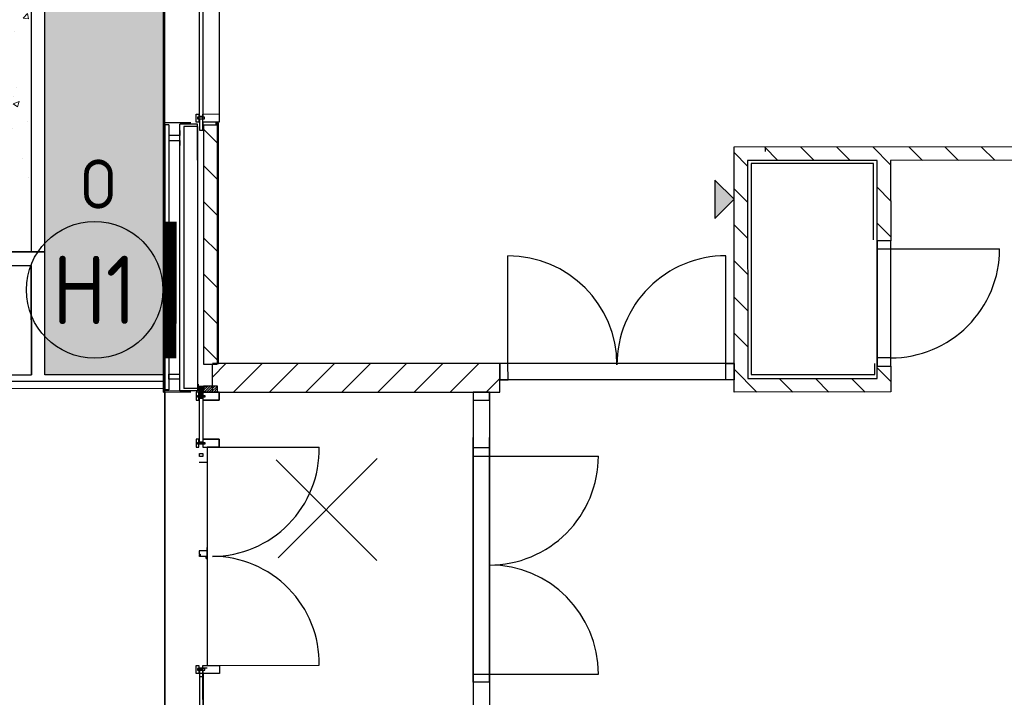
# Model space of a CAD drawing. Header units: metres. Extents: x -270273 to 328371, y -146885 to 591473.
# Tile 7 of 256: x -170841 to -163629, y -29174 to -24213. Entities that reach past the tile are written whole.
import ezdxf
from ezdxf.enums import TextEntityAlignment as Align

# ---------------------------------------------------------------- set-up
doc = ezdxf.new("R2010")
doc.units = ezdxf.units.M
doc.layers.get('0').update_dxf_attribs({"color": 151})
for name, color, linetype in [('B-ME-IE-VERLICHTING-G', 253, 'Continuous'), ('B-XX-OG-BEBOUWING-G', 1, 'Continuous'), ('B-XX-VH-KANTVERHARDING-G', 253, 'Continuous')]:
    doc.layers.add(name, color=color, linetype=linetype)
doc.layers.add('B-XX-VH-VERHARDING-V', color=253, linetype='Continuous', lineweight=18)
doc.styles.add('BURO-018', font='Isocp.shx', dxfattribs={"height": 360})
doc.styles.add('BURO-025', font='Isocp.shx', dxfattribs={"height": 500})
pattern_1 = [(50.0124, (-169787.06, -20063.82), (455.47, -39.749), [47.625, -523.875]), (355.0124, (-169787.06, -20063.82), (-88.21, 477.623), [38.1, -419.1]), (100.4634, (-169749.1, -20067.14), (367.262, 437.871), [40.475, -445.225]), (46.1966, (-169787.1, -19936.8), (677.72, -104.96), [71.437, -785.812]), (96.648, (-169730.6, -19945.6), (593.377, 618.692), [60.712, -667.837]), (351.1964, (-169787.1, -19936.8), (593.378, 618.69), [57.15, -628.65]), (21.0124, (-169723.58, -19968.56), (379.0925, -255.582), [47.625, -523.875]), (326.0124, (-169723.6, -19968.56), (154.406, 460.503), [38.1, -419.1]), (71.4638, (-169692, -19989.86), (533.497, 204.922), [40.475, -445.225]), (37.5124, (-169787.06, -20063.82), (7.6758, 211.3893), [0, -414.02, 0, -425.45, 0, -420.6875]), (7.5124, (-169787.06, -20063.82), (166.995, 250.4875), [0, -242.57, 0, -404.495, 0, -160.3375]), (327.5124, (-169928.66, -20063.86), (338.9796, -14.2486), [0, -158.75, 0, -495.3, 0, -657.225]), (317.5124, (-169992.16, -20063.87), (370.309, 63.6463), [0, -206.375, 0, -328.93, 0, -466.725])]

# ---------------------------------------------------------------- blocks, each defined once
blk = doc.blocks.new('E00172')
at = {"color": 0, "linetype": 'Continuous', "const_width": 0.5}
blk.add_lwpolyline([(-2.5, 0.75), (2.5, 0.75)], dxfattribs=at)
at = {"color": 0, "linetype": 'Continuous'}
blk.add_circle((0, 3.5), 2.5, dxfattribs=at)
at = {"color": 0, "linetype": 'Continuous', "style": 'BURO-018'}
for tag, p in [('E_GKAST', (0, 11.5)), ('E_GROEP', (0, 8.5)), ('E_SGROEP', (4.5, 8.5)), ('E_ARMCODE', (0, 3.5)), ('E_SLET', (4.5, 2.5))]:
    blk.add_attdef(tag, text='', height=1.8, dxfattribs=at).set_placement(p, align=Align.MIDDLE)

msp = doc.modelspace()

# ---------------------------------------------------------------- hatches: boundary and pattern name
at = {"layer": 'B-XX-OG-BEBOUWING-G'}
h = msp.add_hatch(dxfattribs=at)
h.set_pattern_fill('T,_O', color=256, scale=59.852362, angle=90.01238424)
h.set_pattern_definition([(135.0124, (-162865.76, -23696.28), (-132.228, -132.285), [])])
h.paths.add_polyline_path([(-162466.2853, -25830.9282), (-162466.4125, -25242.38), (-161269.3653, -25242.1213), (-161269.2575, -25740.8909), (-161169.5036, -25740.8694), (-161169.6114, -25242.0997), (-160221.949, -25241.8949), (-160221.604, -26837.9578), (-161169.2664, -26838.1627), (-161169.3052, -26658.6056), (-161269.0591, -26658.6271), (-161269.0203, -26838.1843), (-162466.0675, -26838.443), (-162466.0869, -26748.6644), (-162565.8409, -26748.686), (-162565.7999, -26938.2184), (-160121.8285, -26937.6902), (-160123.23, -20453.6845), (-160222.9839, -20453.706), (-160221.9705, -25142.1409), (-165608.683, -25143.3053), (-165608.2949, -26938.8761), (-164461.1247, -26938.6281), (-164461.1656, -26749.0957), (-164560.9196, -26749.1172), (-164560.9001, -26838.8957), (-165508.5625, -26839.1006), (-165508.9075, -25243.0377), (-164561.2451, -25242.8328), (-164561.1179, -25831.381), (-164461.364, -25831.3594), (-164461.4912, -25242.8112), (-162566.1664, -25242.4016), (-162566.0392, -25830.9498)])
h = msp.add_hatch(dxfattribs=at)
h.set_pattern_fill('T,_O', color=256, scale=59.852362, angle=90.01238424)
h.set_pattern_definition([(135.012, (-169444.07, -25859.14), (-132.228, -132.285), [])])
h.paths.add_polyline_path([(-169394.3796, -24983.0693), (-169494.1336, -24983.0909), (-169493.7549, -26735.2203), (-169394.0009, -26735.1988)])
msp.add_hatch(color=256, dxfattribs=at).paths.add_polyline_path([(-165749.4111, -25386.9585), (-165749.3502, -25668.52), (-165608.5999, -25527.7087)])
h = msp.add_hatch(dxfattribs=at)
h.set_pattern_fill('T,_O', color=256, scale=59.852362, angle=0.01238424)
h.set_pattern_definition([(45.012, (-168376.49, -26834.73), (-132.285, 132.228), [])])
h.paths.add_polyline_path([(-169394.002, -26730.2111), (-169394.0009, -26735.1988), (-169428.9148, -26735.2063), (-169428.8706, -26939.7019), (-167324.0626, -26939.2469), (-167324.1079, -26729.7637)])
h = msp.add_hatch(dxfattribs=at)
h.set_pattern_fill('ANSI37', color=256, scale=19.950787, angle=90.01238424, style=0)
h.set_pattern_definition([(45.012384, (-194394.6653, -23059.838), (1.76379825, -1.76303594), []), (315.012384, (-194394.6653, -23059.838), (-1.76303594, -1.76379825), [])])
h.paths.add_polyline_path([(-169526.7643, -26903.6989), (-169526.7661, -26895.4182), (-169504.5042, -26895.4134), (-169504.5024, -26903.694)])
h = msp.add_hatch(dxfattribs=at)
h.set_pattern_fill('ANSI31', color=256, scale=99.753937, angle=90.01238424, style=0)
h.set_pattern_definition([(45.012384, (-194394.667, -23051.789), (8.818991, -8.8151797), [])])
h.paths.add_polyline_path([(-169391.9616, -26939.6939), (-169391.9714, -26894.8046), (-169494.7845, -26894.8269), (-169494.7748, -26939.7161)])
h = msp.add_hatch(dxfattribs=at)
h.set_pattern_fill('ANSI31', color=256, scale=49.876968, angle=225.01238424, style=0)
h.set_pattern_definition([(270.012384, (-194394.667, -23051.789), (-6.2346209, -0.0013476), [])])
h.paths.add_polyline_path([(-169526.7522, -26959.657), (-169526.7643, -26903.6989), (-169504.5035, -26903.694), (-169504.4914, -26959.6522)])
at = {"layer": 'B-XX-VH-VERHARDING-V'}
h = msp.add_hatch(dxfattribs=at)
h.set_pattern_fill('AR-CONC', color=256, scale=2.5, angle=-97.4574917, style=0)
h.set_pattern_definition(pattern_1)
edge = h.paths.add_edge_path(flags=17)
edge.add_line((-177136.1416, -23304.8547), (-177127.0702, -25913.3788))
edge.add_line((-177127.0702, -25913.3788), (-170755.7955, -25912.0017))
edge.add_line((-170755.7955, -25912.0017), (-170757.4435, -18287.608))
edge.add_line((-170757.4435, -18287.608), (-172125.6511, -18287.4777))
edge.add_arc((-172126.1296, -23311.7712), 5024.2935, 89.99454271, 134.92414995)
edge.add_arc((-172160.2725, -23277.5378), 4975.9441, 134.92414995, 180.31454291)
h = msp.add_hatch(dxfattribs=at)
h.set_pattern_fill('AR-CONC', color=256, scale=2.5, angle=-97.4574917, style=0)
h.set_pattern_definition(pattern_1)
h.paths.add_polyline_path([(-169787.0596, -20063.8244), (-153607.0599, -20060.3272), (-153605.4577, -27473.0784), (-152242.3525, -27472.7837), (-152242.5473, -26571.4327), (-152244.2843, -18535.2119, 0.058976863), (-154324.7907, -18288.7957), (-170657.4435, -18287.5864), (-170657.1267, -19753.2747, -0.142468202), (-170656.8669, -20955.1338), (-170655.7955, -25911.9801), (-170655.601, -26811.9801), (-169785.601, -26811.792)])

# ---------------------------------------------------------------- linework, layer by layer
at = {"layer": 'B-XX-OG-BEBOUWING-G'}
for p, q in [((-169788.0021, -26859.6851), (-169789.466, -20086.6842)), ((-169788.0021, -26859.6851), (-169789.466, -20086.6842)), ((-169778.3765, -25241.0684), (-169778.6896, -23792.6098)), ((-169524.6789, -24921.8639), (-169524.8593, -24087.0953)), ((-169499.3149, -24087.0898), (-169499.1345, -24921.8584)), ((-169379.6063, -24105.4324), (-169379.4338, -24903.4639)), ((-169549.0154, -24903.5005), (-169529.0647, -24903.4962)), ((-169549.0025, -24963.3529), (-169549.0154, -24903.5005)), ((-169486.483, -24925.6648), (-169538.4009, -24925.6761)), ((-169538.4009, -24925.6761), (-169538.3981, -24938.6488)), ((-169538.3981, -24938.6488), (-169486.4802, -24938.6376)), ((-169529.0647, -24903.4962), (-169529.0517, -24963.3486)), ((-169499.1345, -24921.8584), (-169524.6789, -24921.8639)), ((-169499.1303, -24941.2347), (-169524.6747, -24941.2402)), ((-169524.6747, -24941.2402), (-169524.6574, -25020.9525)), ((-169499.1385, -24903.4898), (-169379.4338, -24903.4639)), ((-169499.1255, -24963.3422), (-169499.1385, -24903.4898)), ((-169499.1213, -24983.092), (-169499.1303, -24941.2347)), ((-169486.4802, -24938.6376), (-169486.483, -24925.6648)), ((-169379.4338, -24903.4639), (-169379.4208, -24963.3163)), ((-169587.3766, -24967.5251), (-169788.4111, -24967.5686)), ((-169788.4111, -24967.5686), (-169787.9848, -26939.4689)), ((-169748.506, -24983.7023), (-169778.4322, -24983.7088)), ((-169778.4322, -24983.7088), (-169778.0129, -26923.3243)), ((-169748.506, -24983.7023), (-169748.0868, -26923.3179)), ((-169539.0241, -24977.4901), (-169668.7042, -24977.5181)), ((-169668.6472, -25241.0446), (-169668.7042, -24977.5181)), ((-169668.694, -25024.6291), (-169668.6859, -25061.8841)), ((-169539.0204, -24994.2448), (-169638.7744, -24994.2663)), ((-169638.7744, -24994.2663), (-169638.721, -25241.0381)), ((-169529.0517, -24963.3486), (-169549.0025, -24963.3529)), ((-169538.9671, -25241.0166), (-169539.0241, -24977.4901)), ((-169539.0204, -24994.2448), (-169538.9671, -25241.0166)), ((-169524.6574, -25020.9525), (-169499.1131, -25020.947)), ((-169379.4208, -24963.3163), (-169499.1255, -24963.3422)), ((-169402.6884, -24963.3213), (-169499.1255, -24963.3422)), ((-169499.1255, -24963.3422), (-169499.1213, -24983.092)), ((-169499.1213, -24983.092), (-169402.6841, -24983.0711)), ((-169499.1131, -25020.947), (-169499.1213, -24983.092)), ((-169494.1336, -24983.0909), (-169394.3796, -24983.0693)), ((-169494.1336, -24983.0909), (-169493.7549, -26735.2203)), ((-169402.6841, -24983.0711), (-169402.6884, -24963.3213)), ((-169394.3825, -24969.7814), (-169402.687, -24969.7832)), ((-169402.687, -24969.7832), (-169402.6841, -24983.1569)), ((-169394.3825, -24969.7814), (-169384.4071, -24969.7792)), ((-169394.3825, -24969.7814), (-169394.002, -26730.2111)), ((-169394.3796, -24983.0693), (-169394.0009, -26735.1988)), ((-169384.0266, -26730.2089), (-169384.4071, -24969.7792)), ((-169668.6859, -25061.8841), (-169748.4891, -25061.9013)), ((-169748.4891, -25061.9013), (-169748.4812, -25098.5275)), ((-169668.2823, -26929.4676), (-169668.6925, -25031.7744)), ((-169638.7626, -25048.5226), (-169638.3597, -26912.7065)), ((-169539.0087, -25048.5011), (-169538.6058, -26912.6849)), ((-169748.4812, -25098.5275), (-169668.678, -25098.5103)), ((-169668.678, -25098.5103), (-169668.6704, -25133.6102)), ((-165378.3143, -25179.1283), (-165378.322, -25143.2555)), ((-164560.9196, -26749.1172), (-164561.1179, -25831.381)), ((-164561.1179, -25831.381), (-164560.9196, -26749.1172)), ((-164461.1656, -26749.0957), (-164461.364, -25831.3594)), ((-167264.2533, -26739.7261), (-167264.4258, -25941.6947)), ((-165668.1904, -26739.3811), (-165668.3629, -25941.3497)), ((-164461.3511, -25891.2118), (-163663.3196, -25891.0393)), ((-169538.6844, -26549.1293), (-169538.6021, -26929.4396)), ((-169493.7549, -26735.2203), (-169394.0009, -26735.1988)), ((-169428.8706, -26939.7019), (-169428.9148, -26735.2063)), ((-169394.002, -26730.2111), (-169384.0266, -26730.2089)), ((-165608.3402, -26729.3928), (-167324.1079, -26729.7637)), ((-169787.9848, -26939.4689), (-169788.0021, -26859.6851)), ((-165608.3143, -26849.0975), (-167324.082, -26849.4684)), ((-169586.9504, -26939.4254), (-169787.9848, -26939.4689)), ((-169778.0094, -26939.4667), (-169787.9848, -26939.4689)), ((-169748.0868, -26923.3179), (-169778.0129, -26923.3243)), ((-169778.0051, -26959.4369), (-169778.0094, -26939.4667)), ((-169778.0094, -26939.7773), (-169777.4876, -29353.8226)), ((-169777.4876, -29353.8226), (-169778.0051, -26959.4369)), ((-169538.6021, -26929.4396), (-169668.2823, -26929.4676)), ((-169538.6058, -26912.6849), (-169638.3597, -26912.7065)), ((-169378.9936, -26939.6911), (-169378.9807, -26999.5435)), ((-167520.237, -26939.2894), (-167519.6915, -29463.0639)), ((-167400.5323, -26939.2635), (-167399.9868, -29463.038)), ((-169378.9807, -26999.5435), (-169498.6854, -26999.5693)), ((-169498.6854, -26999.5693), (-169498.624, -27283.868)), ((-169498.624, -27283.868), (-169378.9193, -27283.8422)), ((-169378.9193, -27283.8422), (-169378.9063, -27343.6946)), ((-167519.7779, -29063.4803), (-167520.1653, -27271.2429)), ((-167400.0732, -29063.4544), (-167400.4606, -27271.217)), ((-169378.9063, -27343.6946), (-169466.9574, -27343.7136)), ((-169466.9574, -27343.7136), (-169466.6125, -28939.7765)), ((-169428.7833, -27343.7053), (-168647.3692, -27343.5364)), ((-169526.7865, -27451.6343), (-169468.9292, -27451.6218)), ((-168225.4732, -28172.8024), (-168963.1201, -27435.4743)), ((-168222.3795, -27425.8671), (-168948.1606, -28151.962)), ((-167400.4311, -27407.5391), (-166602.3996, -27407.3666)), ((-169466.7938, -28100.7725), (-169526.6462, -28100.7855)), ((-169526.6462, -28100.7855), (-169526.6408, -28125.7239)), ((-169526.6408, -28125.7239), (-169518.6605, -28125.7222)), ((-169518.6605, -28125.7222), (-169518.6572, -28140.6853)), ((-169471.7858, -28080.8228), (-169466.7981, -28080.8217)), ((-169471.7854, -28082.8179), (-169471.7858, -28080.8228)), ((-169468.7928, -28082.8172), (-169471.7854, -28082.8179)), ((-169468.7889, -28100.7729), (-169468.7928, -28082.8172)), ((-169466.7981, -28080.8217), (-169466.7938, -28100.7725)), ((-169466.7852, -28140.674), (-169466.7938, -28100.7725)), ((-169524.642, -28142.8285), (-169524.6444, -28131.8493)), ((-169474.765, -28142.8178), (-169524.642, -28142.8285)), ((-169518.6572, -28140.6853), (-169468.7803, -28140.6745)), ((-169474.7619, -28157.1924), (-169474.765, -28142.8178)), ((-169474.7619, -28157.1924), (-169466.7816, -28157.1907)), ((-169468.7779, -28151.6537), (-169471.7705, -28151.6543)), ((-169471.7705, -28151.6543), (-169471.7701, -28153.6494)), ((-169471.7701, -28153.6494), (-169466.7824, -28153.6483)), ((-169468.7803, -28140.6745), (-169468.7779, -28151.6537)), ((-169466.7824, -28153.6483), (-169466.7852, -28140.674)), ((-167519.7779, -29063.4803), (-167519.9763, -28145.7441)), ((-167400.0732, -29063.4544), (-167400.2715, -28145.7182)), ((-169526.4608, -28958.4994), (-169468.6035, -28958.4869)), ((-169466.6125, -28939.7765), (-169378.5613, -28939.7575)), ((-169428.4383, -28939.7683), (-168647.0242, -28939.5993)), ((-169378.5613, -28939.7575), (-169378.5484, -28999.6098)), ((-169378.5484, -28999.6098), (-169498.2531, -28999.6357)), ((-169498.2531, -28999.6357), (-169498.1917, -29283.9345)), ((-167400.0861, -29003.6021), (-166602.0546, -29003.4296))]:
    msp.add_line(p, q, dxfattribs=at)
for points in [[(-169787.0596, -20063.8244), (-153607.0599, -20060.3272), (-153603.4114, -36940.3268), (-152513.4114, -36940.0912), (-152511.4408, -46057.091), (-169221.4398, -46063.7028), (-169222.795, -39793.7029), (-170761.561, -39794.0355), (-170765.0515, -29354.036), (-169775.0516, -29353.8221), (-169787.0596, -20063.8244)], [(-169787.0596, -20063.8244), (-153607.0599, -20060.3272), (-153603.4114, -36940.3268), (-152513.4114, -36940.0912), (-152511.4408, -46057.091), (-169221.4398, -46063.7028), (-169222.795, -39793.7029), (-170761.561, -39794.0355), (-170765.0515, -29354.036), (-169775.0516, -29353.8221), (-169787.0596, -20063.8244)], [(-153649.2794, -20083.1956), (-169789.466, -20086.6842), (-169788.0021, -26859.6851), (-169787.9848, -26939.4689), (-169778.0094, -26939.4667), (-169777.4876, -29353.8226)], [(-162566.1664, -25242.4016), (-164461.4912, -25242.8112), (-164461.364, -25831.3594), (-164561.1179, -25831.381), (-164561.2451, -25242.8328), (-165508.9075, -25243.0377), (-165508.5625, -26839.1006), (-164560.9001, -26838.8957), (-164560.9196, -26749.1172), (-164461.1656, -26749.0957), (-164461.1247, -26938.6281), (-165608.2949, -26938.8761), (-165608.683, -25143.3053), (-160221.9705, -25142.1409)], [(-164586.245, -25825.2321), (-164586.3657, -25266.786), (-165482.8408, -25266.9799), (-165482.5072, -26810.3506), (-164577.9557, -26810.1551), (-164577.973, -26730.2436)], [(-169428.8706, -26939.7019), (-167324.0626, -26939.2469), (-167324.1079, -26729.7637), (-169428.9159, -26730.2186)], [(-169668.2924, -26882.3566), (-169668.3005, -26845.1016), (-169748.1037, -26845.1189), (-169748.1116, -26808.4927), (-169668.3084, -26808.4754), (-169668.316, -26773.3755)]]:
    msp.add_lwpolyline(points, dxfattribs=at)
for points in [[(-165749.4111, -25386.9585), (-165749.3502, -25668.52), (-165608.5999, -25527.7087)], [(-164561.105, -25891.2334), (-164461.3511, -25891.2118), (-164461.364, -25831.3594), (-164561.1179, -25831.381)], [(-167264.2296, -26849.4555), (-167264.2555, -26729.7507), (-167324.1079, -26729.7637), (-167324.082, -26849.4684)], [(-165668.1667, -26849.1104), (-165668.1925, -26729.4057), (-165608.3402, -26729.3928), (-165608.3143, -26849.0975)], [(-164560.9196, -26749.1172), (-164461.1656, -26749.0957), (-164461.1786, -26689.2433), (-164560.9325, -26689.2649)], [(-169526.7643, -26903.6989), (-169526.7661, -26895.4182), (-169504.5042, -26895.4134), (-169504.5024, -26903.694)], [(-169391.9616, -26939.6939), (-169391.9714, -26894.8046), (-169494.7845, -26894.8269), (-169494.7748, -26939.7161)], [(-169548.5624, -26999.5801), (-169528.6116, -26999.5758), (-169528.6245, -26939.7235), (-169548.5753, -26939.7278)], [(-169537.9602, -26964.4273), (-169486.0424, -26964.4161), (-169486.0396, -26977.3888), (-169537.9574, -26977.4)], [(-169526.7522, -26959.657), (-169526.7643, -26903.6989), (-169504.5035, -26903.694), (-169504.4914, -26959.6522)], [(-169498.6854, -26999.5693), (-169378.9807, -26999.5435), (-169378.9936, -26939.6911), (-169498.6984, -26939.717)], [(-167520.2241, -26999.1417), (-167400.5194, -26999.1158), (-167400.5323, -26939.2635), (-167520.237, -26939.2894)], [(-169524.1634, -27306.6046), (-169524.2333, -26983.3988), (-169498.6889, -26983.3933), (-169498.6191, -27306.5991)], [(-169548.488, -27343.7312), (-169528.5372, -27343.7269), (-169528.5502, -27283.8745), (-169548.5009, -27283.8788)], [(-169537.8859, -27308.5784), (-169485.968, -27308.5672), (-169485.9652, -27321.5399), (-169537.883, -27321.5511)], [(-169498.611, -27343.7204), (-169378.9063, -27343.6946), (-169378.9193, -27283.8422), (-169498.624, -27283.868)], [(-169524.1407, -27411.7322), (-169524.1455, -27389.6296), (-169498.6011, -27389.6241), (-169498.5963, -27411.7267)], [(-167520.1358, -27407.565), (-167400.4311, -27407.5391), (-167400.444, -27347.6867), (-167520.1487, -27347.7126)], [(-169548.143, -28939.7941), (-169528.1922, -28939.7898), (-169528.1793, -28999.6422), (-169548.1301, -28999.6465)], [(-169537.5257, -28974.9424), (-169485.6078, -28974.9312), (-169485.6106, -28961.9584), (-169537.5285, -28961.9696)], [(-169523.8043, -28968.0705), (-169523.7071, -29417.8941), (-169498.1627, -29417.8886), (-169498.2599, -28968.065)], [(-169498.2661, -28939.7834), (-169378.5613, -28939.7575), (-169378.5484, -28999.6098), (-169498.2531, -28999.6357)], [(-169523.7973, -29000.327), (-169523.7925, -29022.4296), (-169498.2482, -29022.4241), (-169498.253, -29000.3215)], [(-167519.7908, -29003.6279), (-167400.0861, -29003.6021), (-167400.0732, -29063.4544), (-167519.7779, -29063.4803)]]:
    msp.add_lwpolyline(points, close=True, dxfattribs=at)
at = {"layer": 'B-XX-OG-BEBOUWING-G', "const_width": 3.9902}
msp.add_lwpolyline([(-169778.0116, -26929.4913), (-169529.3809, -26929.4376), (-169529.3915, -26880.2462)], dxfattribs=at)
at = {"layer": 'B-XX-OG-BEBOUWING-G'}
msp.add_lwpolyline([(-169503.8634, -26894.8288), (-169463.9618, -26894.8202), (-169463.9616, -26895.8178, -0.414213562), (-169466.9536, -26898.811), (-169493.8871, -26898.8168, 0.414213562), (-169499.8711, -26904.8034, 1), (-169499.8711, -26904.8034), (-169499.8653, -26931.7369, -0.414213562), (-169502.8572, -26934.7302), (-169503.8548, -26934.7304), (-169503.8634, -26894.8288)], format="xyb", dxfattribs=at)
for centre, radius, start, end in [((-167264.2533, -26739.7261), 798.0315, 0.01323431, 90.01232832), ((-165668.1904, -26739.3811), 798.0315, 90.01232832, 180.01323431), ((-164461.3511, -25891.2118), 798.0315, 270.01232832, 0.01323431), ((-169431.2358, -27357.7458), 783.9954, 270.19195553, 1.03996837), ((-167400.4311, -27407.5391), 798.0315, 270.01232832, 0.01323431), ((-169430.8968, -28925.7288), 783.9954, 358.98543648, 89.83270385), ((-167400.0861, -29003.6021), 798.0315, 0.01323431, 90.01232832)]:
    msp.add_arc(centre, radius, start, end, dxfattribs=at)
at = {"layer": 'B-XX-VH-KANTVERHARDING-G'}
msp.add_line((-171104.5113, -26859.9697), (-169788.0021, -26859.6851), dxfattribs=at)
for points in [[(-170655.7955, -25911.9801), (-170657.4435, -18287.5864), (-170757.4435, -18287.608), (-170755.7955, -25912.0017)], [(-170655.601, -26811.9801), (-170655.7955, -25911.9801), (-177127.0702, -25913.3788), (-177126.7224, -26013.3788), (-170755.7739, -26012.0017), (-170755.601, -26812.0017)], [(-177124.1349, -25913.3782), (-170655.7955, -25911.9801)], [(-169778.2297, -26811.7904), (-170655.601, -26811.9801), (-170655.7955, -25911.9801)], [(-177253.9396, -26813.4063), (-170755.601, -26812.0017), (-170755.7739, -26012.0017)], [(-177124.1132, -26013.3782), (-170755.7739, -26012.0017)], [(-177253.918, -26913.4063), (-169780.5121, -26911.7909)]]:
    msp.add_lwpolyline(points, dxfattribs=at)

# ---------------------------------------------------------------- block references
at = {"layer": 'B-ME-IE-VERLICHTING-G'}
ref = msp.add_blockref('E00172', (-169592.0766, -26191.7365), dxfattribs=dict(at, xscale=199.9999999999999, yscale=199.9999999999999, zscale=199.9999999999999, rotation=89.93507714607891))
ref.add_attrib('E_ARMCODE', 'H1', dxfattribs={"layer": '0', "color": 2, "linetype": 'Continuous', "height": 500, "rotation": 0.01240505, "style": 'BURO-025'}).set_placement((-170292.0761, -26190.9434), align=Align.MIDDLE)
ref.add_attrib('E_SLET', 'O', dxfattribs={"layer": '0', "color": 1, "linetype": 'Continuous', "height": 360, "rotation": 0.01240505, "style": 'BURO-018'}).set_placement((-170264.5017, -25415.8849), align=Align.MIDDLE)
ref.add_attrib('E_GROEP', '.', dxfattribs={"layer": '0', "color": 1, "linetype": 'Continuous', "height": 360, "rotation": 0.01240505, "style": 'BURO-018'}).set_placement((-171292.0755, -26189.8102), align=Align.MIDDLE)
ref.add_attrib('E_GKAST', 'L100', dxfattribs={"layer": '0', "color": 1, "linetype": 'Continuous', "height": 360, "rotation": 0.01240505, "style": 'BURO-018'}).set_placement((-171638.6162, -25734.7552), align=Align.MIDDLE)
ref.add_attrib('E_SGROEP', '.', dxfattribs={"layer": '0', "color": 1, "linetype": 'Continuous', "height": 360, "rotation": 0.01240505, "style": 'BURO-018'}).set_placement((-171720.2203, -26659.9846), align=Align.MIDDLE)

doc.saveas('drawing.dxf')
